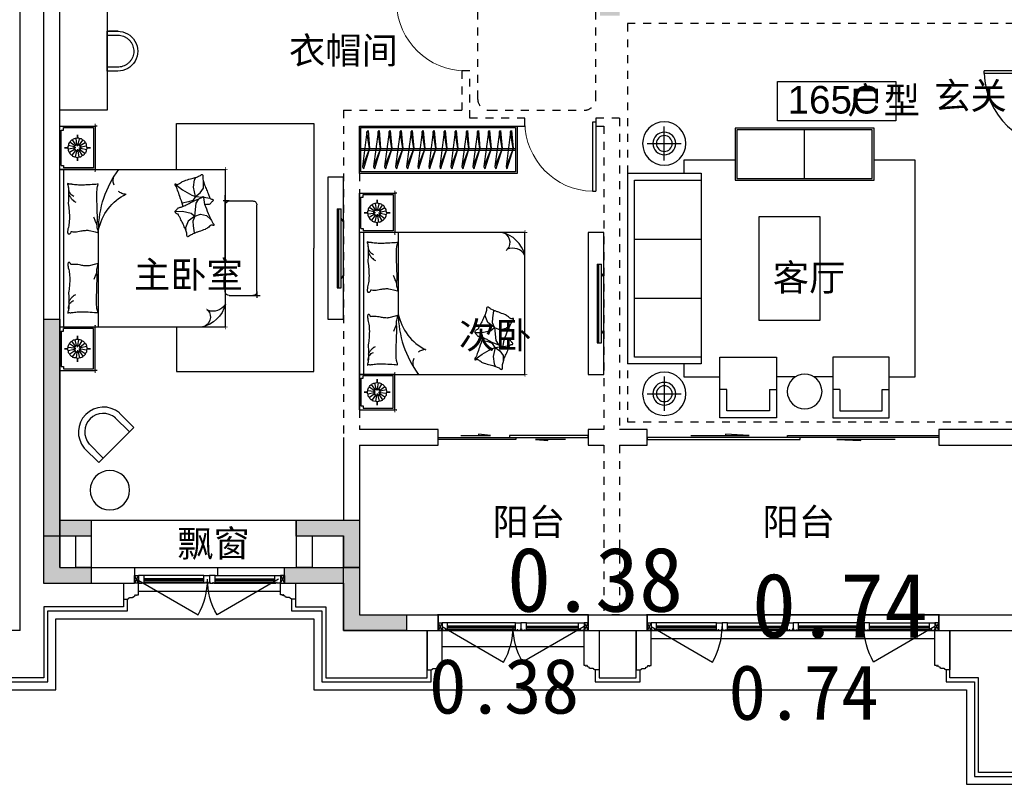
# Model space of a CAD drawing. Header units: millimetres. Extents: x 296296 to 297283, y 219875 to 220035.
# Tile 182 of 256: x 297060 to 297073, y 220003 to 220012. Entities that reach past the tile are written whole.
import ezdxf

# ---------------------------------------------------------------- set-up
doc = ezdxf.new("R2010")
doc.units = ezdxf.units.MM
for name, pattern in [('185洋房-西边套-1F南入（报建版）-旧规$0$DASH', [0.35, 0.25, -0.1]), ('185洋房-西边套-1F南入（报建版）-旧规$0$洋房户型$0$_DASH', [0.6, 0.4, -0.2]), ('185洋房-西边套-1F南入（报建版）-旧规$0$洋房户型$0$CONTINOUS', [0]), ('185洋房-西边套-1F南入（报建版）-旧规$0$洋房户型$0$XU-140-SF-N1$0$DASH', [0.35, 0.25, -0.1]), ('CONTINOUS', [0])]:
    doc.linetypes.add(name, pattern=pattern)
doc.layers.add('$面积结果', color=7, linetype='Continuous')
doc.layers.add('面积线', color=6, linetype='Continuous')
doc.layers.add('面校面积', color=1, linetype='CONTINOUS', lineweight=0)
doc.styles.add('dw', font='simhei.ttf')
doc.styles.get("Standard").update_dxf_attribs({"font": 'arial.ttf'})

# ---------------------------------------------------------------- blocks, each defined once
blk = doc.blocks.new('qAEWTW4ygrewyhreyteutu')
for points in [[(950075, 180858), (950475, 180858), (950475, 180658), (949875, 180658), (949875, 183408), (950075, 183408)], [(953075, 180858), (953075, 180658), (953675, 180658), (953675, 179458), (954475, 179458), (954475, 179658), (953875, 179658), (953875, 180858)]]:
    blk.add_hatch(color=253).paths.add_polyline_path(points)
at = {"color": 253}
for points in [[(950075, 180858), (950475, 180858), (950475, 180658), (949875, 180658), (949875, 183408), (950075, 183408)], [(954475, 179658), (954475, 179458), (953675, 179458), (953675, 180658), (953075, 180658), (953075, 180858), (953875, 180858), (953875, 179658), (954475, 179658)]]:
    blk.add_lwpolyline(points, close=True, dxfattribs=at)
blk = doc.blocks.new('dzuerujfysiktuykluyikyuj')
h = blk.add_hatch()
h.set_pattern_fill('钢筋混凝土', color=253, scale=100)
h.set_pattern_definition([(45, (0, 0), (-176.776695, 176.776695), []), (50, (0, 0), (717.26018, -62.75213), [75, -825]), (355, (0, 0), (-138.75133, 752.19213), [60, -660]), (100.4514, (59.8, -5.2), (578.5094, 689.43954), [63.7402, -701.1421]), (46.1842, (0, 200), (1067.24105, -165.519), [112.5, -1237.5]), (96.6356, (88.9, 186.2), (934.6627, 974.1179), [95.6103, -1051.713]), (351.1842, (0, 200), (934.6619, 974.1186), [90, -990]), (21, (100, 150), (596.90705, -402.6189), [75, -825]), (326, (100, 150), (243.31533, 725.15005), [60, -660]), (71.4514, (149.74, 116.45), (840.22263, 322.5305), [63.7402, -701.1421]), (37.5, (0, 0), (12.159855, 332.893854), [0, -652, 0, -670, 0, -662.5]), (7.5, (0, 0), (263.06954, 394.41171), [0, -382, 0, -637, 0, -252.5]), (327.5, (-223, 0), (533.822436, -22.55487), [0, -250, 0, -780, 0, -1035]), (317.5, (-323, 0), (583.18617, 100.10498), [0, -325, 0, -518, 0, -735])])
h.paths.add_polyline_path([(1106525, 389058), (1106525, 387258), (1106275, 387258), (1106275, 389058)])
h.paths.add_polyline_path([(1120675, 389058), (1120675, 387258), (1120425, 387258), (1120425, 389058)])
h.paths.add_polyline_path([(1088475, 389058), (1088475, 387258), (1088225, 387258), (1088225, 389058)])
h.paths.add_polyline_path([(1138725, 389058), (1138725, 387258), (1138475, 387258), (1138475, 389058)])
h.paths.add_polyline_path([(1113575, 387858), (1113575, 384858), (1113375, 384858), (1113375, 387858)])
h.paths.add_polyline_path([(1143675, 392958), (1143675, 391158), (1143475, 391158), (1143475, 392758), (1143175, 392758), (1143175, 392958)])
h.paths.add_polyline_path([(1083475, 392758), (1083475, 391158), (1083275, 391158), (1083275, 392958), (1083775, 392958), (1083775, 392758)])
h.paths.add_polyline_path([(1127075, 392758), (1127075, 391258), (1126875, 391258), (1126875, 392958), (1127425, 392958), (1127425, 392758)])
h.paths.add_polyline_path([(1100075, 392958), (1100075, 391258), (1099875, 391258), (1099875, 392758), (1099525, 392758), (1099525, 392958)])
h.paths.add_polyline_path([(1132275, 392958), (1132275, 391258), (1132075, 391258), (1132075, 392758), (1131725, 392758), (1131725, 392958)])
h.paths.add_polyline_path([(1094875, 392758), (1094875, 391258), (1094675, 391258), (1094675, 392958), (1095225, 392958), (1095225, 392758)])
h.paths.add_polyline_path([(1113975, 380258), (1113975, 380058), (1113375, 380058), (1113375, 381858), (1113575, 381858), (1113575, 380258)])
h.paths.add_polyline_path([(1145775, 392358), (1145775, 390658), (1145575, 390658), (1145575, 392158), (1145125, 392158), (1145125, 392358)])
h.paths.add_polyline_path([(1081375, 392158), (1081375, 390658), (1081175, 390658), (1081175, 392358), (1081825, 392358), (1081825, 392158)])
h.paths.add_polyline_path([(1141975, 380058), (1141975, 379458), (1141175, 379458), (1141175, 379658), (1141775, 379658), (1141775, 380258), (1142725, 380258), (1142725, 380058)])
h.paths.add_polyline_path([(1109775, 380058), (1109775, 379458), (1108975, 379458), (1108975, 379658), (1109575, 379658), (1109575, 380258), (1110525, 380258), (1110525, 380058)])
h.paths.add_polyline_path([(1117975, 379658), (1117975, 379458), (1117175, 379458), (1117175, 380058), (1116425, 380058), (1116425, 380258), (1117375, 380258), (1117375, 379658)])
h.paths.add_polyline_path([(1085775, 379658), (1085775, 379458), (1084975, 379458), (1084975, 380058), (1084225, 380058), (1084225, 380258), (1085175, 380258), (1085175, 379658)])
h.paths.add_polyline_path([(1115675, 392758), (1115675, 391158), (1115475, 391158), (1115475, 392158), (1115175, 392158), (1115175, 392358), (1115475, 392358), (1115475, 392958), (1115975, 392958), (1115975, 392758)])
h.paths.add_polyline_path([(1111475, 392158), (1111475, 391158), (1111275, 391158), (1111275, 392758), (1110975, 392758), (1110975, 392958), (1111475, 392958), (1111475, 392358), (1111775, 392358), (1111775, 392158)])
h.paths.add_polyline_path([(1130800, 387258), (1130800, 386658), (1128350, 386658), (1128350, 387258), (1128550, 387258), (1128550, 386858), (1130600, 386858), (1130600, 387258)])
h.paths.add_polyline_path([(1098600, 387258), (1098600, 386658), (1096150, 386658), (1096150, 387258), (1096350, 387258), (1096350, 386858), (1098400, 386858), (1098400, 387258)])
h.paths.add_polyline_path([(1128550, 389158), (1128550, 388743), (1128350, 388743), (1128350, 389358), (1130800, 389358), (1130800, 388743), (1130600, 388743), (1130600, 389158)])
h.paths.add_polyline_path([(1098600, 389358), (1098600, 388743), (1098400, 388743), (1098400, 389158), (1096350, 389158), (1096350, 388743), (1096150, 388743), (1096150, 389358)])
h.paths.add_polyline_path([(1125275, 392958), (1125275, 390058), (1125075, 390058), (1125075, 392758), (1124675, 392758), (1124675, 392958)])
h.paths.add_polyline_path([(1101875, 392758), (1101875, 390058), (1101675, 390058), (1101675, 392958), (1102275, 392958), (1102275, 392758)])
h.paths.add_polyline_path([(1093075, 392958), (1093075, 390058), (1092875, 390058), (1092875, 392758), (1092475, 392758), (1092475, 392958)])
h.paths.add_polyline_path([(1134075, 392758), (1134075, 390058), (1133875, 390058), (1133875, 392958), (1134475, 392958), (1134475, 392758)])
h.paths.add_polyline_path([(1145775, 383408), (1145775, 380058), (1145175, 380058), (1145175, 380258), (1145575, 380258), (1145575, 383408)])
h.paths.add_polyline_path([(1081775, 380258), (1081775, 380058), (1081175, 380058), (1081175, 383408), (1081375, 383408), (1081375, 380258)])
h.paths.add_polyline_path([(1100775, 386658), (1100775, 388108), (1100575, 388108), (1100575, 386658)])
h.paths.add_polyline_path([(1100775, 388708), (1100775, 389358), (1099875, 389358), (1099875, 389158), (1100575, 389158), (1100575, 388708)])
h.paths.add_polyline_path([(1126375, 386658), (1126375, 388108), (1126175, 388108), (1126175, 386658)])
h.paths.add_polyline_path([(1126375, 388708), (1126375, 389158), (1127075, 389158), (1127075, 389358), (1126175, 389358), (1126175, 388708)])
h.paths.add_polyline_path([(1094175, 389158), (1094175, 386658), (1093975, 386658), (1093975, 389358), (1094875, 389358), (1094875, 389158)])
h.paths.add_polyline_path([(1132975, 389358), (1132975, 386658), (1132775, 386658), (1132775, 389158), (1132075, 389158), (1132075, 389358)])
h.paths.add_polyline_path([(1088475, 392958), (1088475, 392158), (1088075, 392158), (1088075, 392958)])
h.paths.add_polyline_path([(1106675, 392958), (1106675, 392158), (1106275, 392158), (1106275, 392958)])
h.paths.add_polyline_path([(1094175, 379658), (1094175, 379258), (1093475, 379258), (1093475, 379658)])
h.paths.add_polyline_path([(1101275, 379658), (1101275, 379258), (1100575, 379258), (1100575, 379658)])
h.paths.add_polyline_path([(1126375, 379658), (1126375, 379258), (1125675, 379258), (1125675, 379658)])
h.paths.add_polyline_path([(1133475, 379658), (1133475, 379258), (1132775, 379258), (1132775, 379658)])
h.paths.add_polyline_path([(1138875, 392958), (1138875, 392158), (1138475, 392158), (1138475, 392958)])
h.paths.add_polyline_path([(1120675, 392958), (1120675, 392158), (1120275, 392158), (1120275, 392958)])
at = {"color": 253}
for points in [[(1081775, 380258), (1081775, 380058), (1081175, 380058), (1081175, 383408), (1081375, 383408), (1081375, 380258), (1081775, 380258)], [(1085775, 379658), (1085775, 379458), (1084975, 379458), (1084975, 380058), (1084225, 380058), (1084225, 380258), (1085175, 380258), (1085175, 379658), (1085775, 379658)]]:
    blk.add_lwpolyline(points, close=True, dxfattribs=at)
blk = doc.blocks.new('eqrujhe5tjyrk6ryakyrkjyrautu')
at = {"color": 253}
blk.add_lwpolyline([(816378, 428424), (817878, 428424), (817878, 427924), (816378, 427924)], close=True, dxfattribs=at)
for s, height, p in [('衣帽间', 337.6, (810183, 428650)), ('玄关', 337.6, (818364, 428074)), ('165C', 350, (816506, 428018)), ('户型', 337.6, (817264, 428018)), ('主卧室', 337.6, (808217, 425806)), ('客厅', 337.6, (816318, 425769)), ('次卧', 337.6, (812338, 425037)), ('阳台', 337.6, (812764, 422670)), ('阳台', 337.6, (816187, 422670)), ('飘窗', 337.6, (808766, 422396))]:
    blk.add_text(s, height=height, dxfattribs=at).set_placement(p)
blk = doc.blocks.new('*U971')
at = {"color": 253}
for points in [[(7870, 815), (7870, 900), (7800, 900), (7800, 820), (7805, 820), (7805, 800), (7840, 800), (7840, 810), (7850, 810), (7850, 800), (7860, 800)], [(8730, 815), (8730, 900), (8800, 900), (8800, 820), (8795, 820), (8795, 800), (8760, 800), (8760, 810), (8750, 810), (8750, 800), (8740, 800)]]:
    blk.add_lwpolyline(points, close=True, dxfattribs=at)
for points in [[(7870, 900), (8730, 900)], [(7860, 800), (8740, 800)], [(7870, 855), (8730, 855)], [(7870, 845), (8730, 845)], [(7870, 835), (8730, 835)], [(7870, 815), (8730, 815)]]:
    blk.add_lwpolyline(points, dxfattribs=at)
blk = doc.blocks.new('*U973')
at = {"color": 253}
for points in [[(8070, 815), (8070, 900), (8000, 900), (8000, 820), (8005, 820), (8005, 800), (8040, 800), (8040, 810), (8050, 810), (8050, 800), (8060, 800)], [(8730, 815), (8730, 900), (8800, 900), (8800, 820), (8795, 820), (8795, 800), (8760, 800), (8760, 810), (8750, 810), (8750, 800), (8740, 800)]]:
    blk.add_lwpolyline(points, close=True, dxfattribs=at)
for points in [[(8070, 900), (8730, 900)], [(8060, 800), (8740, 800)], [(8070, 855), (8730, 855)], [(8070, 845), (8730, 845)], [(8070, 835), (8730, 835)], [(8070, 815), (8730, 815)]]:
    blk.add_lwpolyline(points, dxfattribs=at)
blk = doc.blocks.new('*U977')
at = {"color": 253}
blk.add_lwpolyline([(0, 460), (0, -40), (50, -40), (50, -37), (57, -37), (57, -34), (60, -34, 0.414214), (67, -27), (67, -24), (74, -24), (74, -21), (115, -21), (115, -16), (125, -16), (125, -6), (130, -6, 0.403991), (150, 15), (160, 15), (160, 12, 1), (170, 12), (170, 15), (190, 15), (190, 460)], format="xyb", dxfattribs=at)
blk = doc.blocks.new('*U978')
at = {"color": 253}
blk.add_lwpolyline([(0, 160), (0, -40), (50, -40), (50, -37), (57, -37), (57, -34), (60, -34, 0.414214), (67, -27), (67, -24), (74, -24), (74, -21), (115, -21), (115, -16), (125, -16), (125, -6), (130, -6, 0.403991), (150, 15), (160, 15), (160, 12, 1), (170, 12), (170, 15), (190, 15), (190, 160)], format="xyb", dxfattribs=at)
blk = doc.blocks.new('*U980')
at = {"color": 253}
for points in [[(7970, 815), (7970, 900), (7900, 900), (7900, 820), (7905, 820), (7905, 800), (7940, 800), (7940, 810), (7950, 810), (7950, 800), (7960, 800)], [(8730, 815), (8730, 900), (8800, 900), (8800, 820), (8795, 820), (8795, 800), (8760, 800), (8760, 810), (8750, 810), (8750, 800), (8740, 800)]]:
    blk.add_lwpolyline(points, close=True, dxfattribs=at)
for points in [[(7970, 900), (8730, 900)], [(7960, 800), (8740, 800)], [(7970, 855), (8730, 855)], [(7970, 845), (8730, 845)], [(7970, 835), (8730, 835)], [(7970, 815), (8730, 815)]]:
    blk.add_lwpolyline(points, dxfattribs=at)
blk = doc.blocks.new('185洋房外包（1F南入）-西(报建版）$0$seyesryhertyheryetrye')
at = {"color": 253}
blk.add_lwpolyline([(22073, 23950), (22023, 23950), (22023, 23850), (22073, 23850)], close=True, dxfattribs=at)
for points in [[(22023, 23850), (22073, 23950)], [(22023, 23950), (22073, 23850)]]:
    blk.add_lwpolyline(points, dxfattribs=at)
blk = doc.blocks.new('185洋房外包（1F南入）-西(报建版）')
at = {"color": 253}
for q in [(-400, 12800), (-6300, -100)]:
    blk.add_line((-400, -100), q, dxfattribs=at)
at = {"color": 253, "linetype": 'Continuous'}
for p, q in [((-100, 500), (-100, 12800)), ((100, 700), (100, 12600)), ((100, 700), (1050, 700)), ((1050, 700), (1050, 500)), ((2100, 700), (2950, 700)), ((2100, 700), (2100, 600)), ((2950, 700), (3900, 700)), ((3900, 700), (3900, 100)), ((-100, 500), (1050, 500)), ((2100, 600), (2950, 600)), ((2950, 600), (2950, 500)), ((2950, 500), (3700, 500)), ((3700, 500), (3700, -100)), ((3900, 100), (4900, 100)), ((4900, 100), (4900, -100)), ((6800, 100), (7550, 100)), ((6800, 100), (6800, -100)), ((7550, 100), (7550, -100)), ((11250, 100), (12700, 100)), ((11250, 100), (11250, -100)), ((3700, -100), (4900, -100)), ((6800, -100), (7550, -100)), ((11250, -100), (12900, -100))]:
    blk.add_line(p, q, dxfattribs=at)
at = {"color": 253}
for points in [[(16100, 13850), (1625, 13850), (1625, 13250), (-6950, 13250), (-6950, -850), (50, -850), (50, 50), (3325, 50), (3325, -850), (11600, -850), (11600, -2050), (13650, -2050)], [(-5840, 13000), (-5840, 13150), (-6850, 13150), (-6850, 12150), (-6650, 12150), (-6650, 250), (-6850, 250), (-6850, -750), (-5850, -750), (-5850, -450), (-1050, -450), (-1050, -750), (-50, -750), (-50, 150), (960, 150), (960, 300)], [(910, 500), (910, 200), (-100, 200), (-100, -700), (-1000, -700), (-1000, -400), (-5900, -400), (-5900, -700), (-6800, -700), (-6800, 200), (-6600, 200), (-6600, 12200), (-6800, 12200), (-6800, 13100), (-5890, 13100), (-5890, 13000)], [(1050, 700), (2950, 700)], [(3090, 500), (3090, 200), (3475, 200), (3475, -700), (4760, -700), (4760, -100)], [(1100, 400), (2900, 400)], [(3040, 300), (3040, 150), (3425, 150), (3425, -750), (4810, -750), (4810, -600)], [(13000, 250), (13000, -1900), (11750, -1900), (11750, -700), (11390, -700), (11390, -100)], [(11340, -600), (11340, -750), (11700, -750), (11700, -1950), (13050, -1950), (13050, 175)], [(4900, 100), (6800, 100)], [(7550, 100), (11250, 100)], [(6940, -100), (6940, -700), (7410, -700), (7410, -100)], [(7600, -200), (11200, -200)], [(4950, -300), (6750, -300)], [(6890, -600), (6890, -750), (7460, -750), (7460, -600)]]:
    blk.add_lwpolyline(points, dxfattribs=at)
for points in [[(1075, 550), (1854, 100, 0.131652), (1975, 550)], [(2875, 550), (2096, 100, -0.131652), (1975, 550)], [(4950, -50), (5729, -500, 0.131652), (5850, -50)], [(6750, -50), (5971, -500, -0.131652), (5850, -50)], [(7600, -50), (8379, -500, 0.131652), (8500, -50)], [(11200, -50), (10421, -500, -0.131652), (10300, -50)]]:
    blk.add_lwpolyline(points, format="xyb", dxfattribs=at)
at = {"color": 253, "extrusion": (0, 0, -1), "xscale": -1, "zscale": -1}
blk.add_blockref('*U978', (-910, 340), dxfattribs=at)
at = {"color": 253, "xscale": -1}
for name, p in [('185洋房外包（1F南入）-西(报建版）$0$seyesryhertyheryetrye', (23123, -23350)), ('*U980', (9900, -300)), ('185洋房外包（1F南入）-西(报建版）$0$seyesryhertyheryetrye', (26973, -23950)), ('*U971', (13750, -900)), ('185洋房外包（1F南入）-西(报建版）$0$seyesryhertyheryetrye', (29623, -23950)), ('*U980', (16400, -900)), ('*U980', (18200, -900))]:
    blk.add_blockref(name, p, dxfattribs=at)
at = {"color": 253}
for name, p in [('*U980', (-5900, -300)), ('185洋房外包（1F南入）-西(报建版）$0$seyesryhertyheryetrye', (-19123, -23350)), ('*U973', (-2050, -900)), ('185洋房外包（1F南入）-西(报建版）$0$seyesryhertyheryetrye', (-15273, -23950)), ('*U980', (600, -900)), ('*U980', (2400, -900)), ('185洋房外包（1F南入）-西(报建版）$0$seyesryhertyheryetrye', (-10823, -23950)), ('*U977', (4760, -560)), ('*U977', (7410, -560))]:
    blk.add_blockref(name, p, dxfattribs=at)
at = {"color": 253, "extrusion": (0, 0, -1), "zscale": -1}
for name, p in [('*U978', (-3090, 340)), ('*U977', (-6940, -560)), ('*U977', (-11390, -560))]:
    blk.add_blockref(name, p, dxfattribs=at)
blk = doc.blocks.new('185洋房-西边套-1F南入（报建版）-旧规$0$洋房户型$0$11A$C643C1FD2')
at = {"color": 253}
for points in [[(28, 343, -0.263368), (0, 361, -0.494818), (9, 380, -0.049225), (27, 382, -0.036831), (51, 380, -0.031893), (89, 372, 0.035782), (122, 365, 0.032941), (212, 359, 0.026564), (323, 365, 0.017905), (361, 370, -0.033397), (381, 373, -0.03204), (418, 372, 0.018442), (482, 369, 0.010837), (547, 370, 0.014624), (595, 373, 0.111249), (618, 380, -0.153708), (635, 384, -0.076444), (642, 382, -0.215512), (644, 380, -0.585858), (641, 377, 0.363489), (636, 375, 0.191716), (636, 363, -0.129675), (638, 346, -0.01735), (635, 330, 0.019326), (633, 315, 0.018818), (626, 246, 0.021828), (625, 187, 0.006204), (627, 153, 0.001963), (633, 46, 0.028341), (637, 10, -0.117014), (636, 1, -0.36606), (635, 0, -0.03973), (621, 3, -0.048309), (608, 8, 0.062981), (597, 12, 0.04058), (574, 16, 0.014345), (507, 18, 0.005484), (381, 17, 0.007153), (285, 14, 0.008762), (243, 12, -0.008153), (197, 9, -0.06251), (140, 13, 0.078669), (94, 15, 0.047825), (72, 10, -0.034494), (41, 3, -0.023571), (16, 0, -0.510228), (15, 1), (22, 31), (43, 114, 0.073041), (45, 133, 0.023305), (39, 194, 0.018299), (35, 217, -0.01097), (28, 255, -0.042281), (25, 290, -0.027201), (28, 343)], [(584, 375, 0.088153), (549, 371, 0.088153), (518, 356, 0.077547), (496, 334, 0.077547), (482, 307)], [(502, 369, 0.027842), (478, 358, 0.048685), (466, 350, 0.023666), (438, 326, 0.031223), (419, 305, 0.046801), (413, 297, 0.023191), (405, 281)], [(118, 16, 0.009729), (146, 25, 0.009729), (173, 35, 0.007971), (194, 44, 0.007971), (216, 54)]]:
    blk.add_lwpolyline(points, format="xyb", dxfattribs=at)
blk = doc.blocks.new('185洋房-西边套-1F南入（报建版）-旧规$0$洋房户型$0$11A$C5A527934')
at = {"color": 253}
for p, q in [((123, 492), (194, 399)), ((194, 399), (262, 281)), ((347, 321), (365, 401)), ((469, 493), (467, 400)), ((467, 400), (491, 290)), ((162, 260), (70, 248)), ((278, 232), (162, 260)), ((262, 281), (278, 232)), ((278, 232), (329, 269)), ((329, 269), (347, 321)), ((491, 290), (531, 243)), ((531, 243), (593, 327)), ((531, 243), (591, 268)), ((591, 268), (653, 265)), ((593, 327), (678, 361)), ((653, 265), (741, 250)), ((678, 361), (700, 358)), ((70, 248), (37, 230)), ((174, 132), (91, 132)), ((233, 175), (174, 132)), ((278, 232), (233, 175)), ((278, 232), (288, 147)), ((290, 134), (301, 49)), ((319, 194), (308, 186)), ((364, 226), (319, 194)), ((531, 243), (364, 226)), ((531, 243), (503, 169)), ((503, 169), (521, 95)), ((741, 250), (744, 244)), ((521, 95), (570, 39))]:
    blk.add_line(p, q, dxfattribs=at)
blk.add_lwpolyline([(405, 392, -0.025626), (395, 394, -0.0108), (278, 432, -0.00456), (199, 460, -0.01125), (168, 472, -0.069394), (151, 482, 0.079756), (136, 490, 0.106399), (123, 492, 0.328642), (119, 489, 0.299547), (121, 483, -0.189917), (126, 475, -0.033518), (127, 466, -0.075627), (127, 462, -0.053489), (124, 455, -0.017838), (113, 435, -0.038394), (98, 413, 0.059529), (88, 399, 0.035943), (79, 375, 0.011245), (56, 298, 0.006203), (47, 262, -0.010783), (41, 242, -0.019485), (37, 230, -0.005062), (19, 184, -0.101392), (4, 162, 0.223768), (0, 150, 0.25558), (3, 145, 0.081563), (17, 141, 0.071805), (32, 141, -0.069985), (48, 141, -0.03546), (102, 129, -0.029432), (164, 107, -0.001554), (194, 94, 0.00152), (224, 81, 0.004735), (256, 67, -0.00382), (296, 51, -0.296001), (315, 22, 0.649774), (335, 14, 0.02319), (339, 18, -0.0288), (342, 21, -0.005727), (348, 27, 0.004358), (356, 33, 0.027528), (371, 49, 0.046214), (379, 59, 0.194121), (381, 74, -0.133719), (382, 96, -0.005779), (389, 115, -0.008882)], format="xyb", dxfattribs=at)
blk.add_lwpolyline([(770, 299, 0.101392), (787, 321, -0.223768), (792, 332, -0.25558), (790, 337, -0.081563), (776, 342, -0.071805), (761, 344, 0.069985), (745, 345, 0.03546), (693, 361, 0.029432), (632, 388, 0.001554), (603, 403, -0.00152), (574, 418, -0.004735), (543, 434, 0.00382), (505, 453, 0.296001), (488, 484, 0.265444), (469, 493, -0.02319), (465, 489, 0.0288), (461, 486, 0.005727), (455, 482, -0.004358), (447, 475, -0.027528), (430, 461, -0.046214), (422, 452, -0.194121), (418, 437, 0.133719), (415, 415, 0.011505), (399, 377, 0.008882), (375, 329, 0.012426), (341, 267, -0.033612), (330, 244), (309, 193), (293, 154, 0.224341), (280, 142, -0.722772), (280, 134, -0.103513), (283, 134, 0.053465), (290, 134, 0.030109), (311, 130, -0.031436), (331, 126, -0.05324), (344, 125, 0.05518), (357, 125, 0.056271), (380, 119, 0.0108), (493, 73, 0.00456), (570, 39, 0.01125), (600, 24, 0.069394), (616, 12, -0.079756), (631, 3, -0.106399), (644, 0, -0.328642), (647, 3, -0.299547), (646, 9, 0.189917), (641, 17, 0.033518), (641, 26, 0.075627), (642, 30, 0.053489), (645, 37, 0.017838), (657, 56, 0.038394), (675, 77, -0.059529), (685, 91, -0.035943), (696, 113, -0.011245), (725, 189, -0.006203), (737, 224, 0.010783), (744, 244, 0.019485), (749, 255, 0.005062)], format="xyb", close=True, dxfattribs=at)
blk = doc.blocks.new('185洋房-西边套-1F南入（报建版）-旧规$0$洋房户型$0$11cdx床头灯2.0')
at = {"color": 253}
for p, q in [((0, 122), (0, 165)), ((-122, 0), (-165, 0)), ((-42, 10), (-114, 27)), ((-35, 25), (-95, 69)), ((-22, 37), (-61, 100)), ((-19, 0), (-38, 0)), ((-7, 42), (-18, 116)), ((0, 19), (0, 38)), ((10, 42), (27, 114)), ((19, 0), (38, 0)), ((25, 35), (69, 95)), ((37, 22), (100, 61)), ((42, 7), (116, 18)), ((122, 0), (165, 0)), ((-42, -7), (-116, -18)), ((-37, -22), (-100, -61)), ((-25, -35), (-69, -95)), ((-27, -114), (-10, -42)), ((0, -19), (0, -38)), ((0, -122), (0, -165)), ((19, -114), (7, -42)), ((63, -99), (23, -36)), ((35, -25), (96, -67)), ((42, -10), (114, -26))]:
    blk.add_line(p, q, dxfattribs=at)
for points in [[(0, 165), (0, 122)], [(-165, 0), (-122, 0)], [(165, 0), (122, -2)], [(0, -165), (0, -122)]]:
    blk.add_lwpolyline(points, dxfattribs=at)
for radius in [42.9, 38.2]:
    blk.add_circle((0, 0), radius, dxfattribs=at)
for centre, start, end in [((-82, 3), 142.9809, 212.5445), ((-75, 34), 120.4809, 190.0445), ((-56, 60), 97.9809, 167.5445), ((-28, 77), 75.4809, 145.0445), ((3, 82), 52.9809, 122.5445), ((34, 75), 30.4809, 100.0445), ((60, 56), 7.9809, 77.5445), ((77, 28), 345.4809, 55.0445), ((82, -3), 322.9809, 32.5445), ((-77, -28), 165.4809, 235.0445), ((-60, -56), 187.9809, 257.5445), ((-34, -75), 210.4809, 280.0445), ((-3, -82), 232.9809, 302.5445), ((28, -77), 255.4809, 325.0445), ((56, -60), 277.9809, 347.5445), ((75, -34), 300.4809, 10.0445)]:
    blk.add_arc(centre, 40.1, start, end, dxfattribs=at)
blk = doc.blocks.new('185洋房-西边套-1F南入（报建版）-旧规$0$洋房户型$0$11cdx床尾凳')
at = {"color": 253}
for p, q in [((-550, 0), (-673, 0)), ((-600, -50), (-600, 28)), ((550, 0), (-550, 0)), ((-600, -50), (-600, -350)), ((600, -50), (600, -350)), ((600, -350), (600, -443)), ((550, -400), (-550, -400)), ((550, -400), (628, -400))]:
    blk.add_line(p, q, dxfattribs=at)
for centre, start, end in [((-550, -50), 90, 180), ((550, -50), 0, 90), ((-550, -350), 180, 270), ((550, -350), 270, 0)]:
    blk.add_arc(centre, 50, start, end, dxfattribs=at)
blk = doc.blocks.new('*U1216')
at = {"color": 253}
for p, q in [((-2058, 0), (-2608, 0)), ((-2608, 0), (-2608, -450)), ((-58, 0), (-2058, 0)), ((-2058, 0), (-2058, -2100)), ((-2058, -450), (-2058, 0)), ((-58, -2100), (-58, 0)), ((-58, -450), (-58, 0)), ((-58, 0), (492, 0)), ((492, 0), (492, -450)), ((-2588, -50), (-2588, -430)), ((-2078, -430), (-2078, -50)), ((-58, -52), (-2058, -52)), ((-38, -430), (-38, -50)), ((472, -50), (472, -430)), ((-2608, -450), (-2058, -450)), ((-2588, -430), (-2078, -430)), ((492, -450), (-58, -450)), ((472, -430), (-38, -430)), ((-2058, -2100), (-58, -2100))]:
    blk.add_line(p, q, dxfattribs=at)
at = {"color": 253, "linetype": '185洋房-西边套-1F南入（报建版）-旧规$0$洋房户型$0$CONTINOUS', "ltscale": 2.5}
blk.add_line((-58, -494), (-1288, -494), dxfattribs=at)
at = {"color": 253}
for points in [[(-2558, -20), (-2558, -50), (-2588, -50)], [(-2108, -20), (-2558, -20)], [(-2108, -20), (-2108, -50), (-2078, -50)], [(-8, -20), (-8, -50), (-38, -50)], [(-8, -20), (442, -20)], [(442, -20), (442, -50), (472, -50)], [(-2058, -1480), (-2641, -1480), (-2641, -3221), (-2641, -3221), (-1058, -3221)], [(-58, -1480), (505, -1480), (505, -3221), (505, -3221), (-1058, -3221)]]:
    blk.add_lwpolyline(points, dxfattribs=at)
for points in [[(-2608, -333, 0, 18, 0), (-2608, -479, 10, 10, 0)], [(-2058, -350, 0, 10, 0), (-2058, -478, 10, 10, 0)], [(-58, -350, 0, 10, 0), (-58, -478, 10, 10, 0)], [(492, -333, 0, 18, 0), (492, -479, 10, 10, 0)], [(-2639, -450, 10, 0, 0), (-2461, -450, 10, 10, 0)], [(-2031, -450, 18, 0, 0), (-2191, -450, 10, 10, 0)], [(-85, -450, 18, 0, 0), (74, -450, 10, 10, 0)], [(523, -450, 10, 0, 0), (345, -450, 10, 10, 0)], [(-290, -1859, 10, 0, 0.374242), (-124, -1895, 10, 10, -2.21586)], [(-272, -1864, 10, 0, -0.177019), (-265, -1996, 10, 10, 2.21586)], [(-58, -1959, 0, 10, 0), (-58, -2130, 10, 10, 0)], [(-1816, -2100, 0, 10, 0), (-2088, -2100, 10, 10, 0)], [(-2058, -2005, 0, 10, 0), (-2058, -2130, 10, 10, 0)], [(-183, -2100, 0, 10, 0), (-28, -2100, 10, 10, 0)]]:
    blk.add_lwpolyline(points, format="xyseb", dxfattribs=at)
at = {"color": 253, "linetype": '185洋房-西边套-1F南入（报建版）-旧规$0$洋房户型$0$CONTINOUS', "ltscale": 2.5}
for centre, radius, start, end in [((-1287, -1776), 1282, 90.0349, 126.977), ((-1169, -1125), 642, 100.6846, 154.0789), ((-442, -1721), 392, 284.3566, 348.6983), ((-184, -1782), 130, 228.545, 346.4387), ((-439, -1945), 181, 301.1833, 22.2062)]:
    blk.add_arc(centre, radius, start, end, dxfattribs=at)
at = {"color": 253, "linetype": '185洋房-西边套-1F南入（报建版）-旧规$0$洋房户型$0$XU-140-SF-N1$0$DASH', "ltscale": 2.5}
blk.add_arc((-1916, -855), 176, 5.1884, 143.8787, dxfattribs=at)
at = {"color": 253, "xscale": -1}
for name, p in [('185洋房-西边套-1F南入（报建版）-旧规$0$洋房户型$0$11cdx床头灯2.0', (-2333, -225)), ('185洋房-西边套-1F南入（报建版）-旧规$0$洋房户型$0$11A$C643C1FD2', (-1238, -486))]:
    blk.add_blockref(name, p, dxfattribs=at)
at = {"color": 253}
for name, p in [('185洋房-西边套-1F南入（报建版）-旧规$0$洋房户型$0$11A$C643C1FD2', (-878, -486)), ('185洋房-西边套-1F南入（报建版）-旧规$0$洋房户型$0$11cdx床头灯2.0', (217, -225)), ('185洋房-西边套-1F南入（报建版）-旧规$0$洋房户型$0$11A$C5A527934', (-1994, -1956)), ('185洋房-西边套-1F南入（报建版）-旧规$0$洋房户型$0$11cdx床尾凳', (-1058, -2100))]:
    blk.add_blockref(name, p, dxfattribs=at)
blk = doc.blocks.new('*U1222')
at = {"color": 253}
for p, q in [((-900, 0), (-1350, 0)), ((-1350, 0), (-1350, -450)), ((-1350, 0), (1400, 0)), ((900, 0), (-900, 0)), ((-900, 0), (-900, -2100)), ((-900, -450), (-900, 0)), ((900, -2100), (900, 0)), ((900, -450), (900, 0)), ((900, 0), (1400, 0)), ((1400, 0), (1400, -450)), ((-1330, -50), (-1330, -430)), ((-920, -430), (-920, -50)), ((900, -52), (-900, -52)), ((920, -430), (920, -50)), ((1380, -50), (1380, -430)), ((-1350, -450), (-900, -450)), ((-1330, -430), (-920, -430)), ((1400, -450), (900, -450)), ((1380, -430), (920, -430)), ((-900, -2100), (900, -2100))]:
    blk.add_line(p, q, dxfattribs=at)
at = {"color": 253, "linetype": '185洋房-西边套-1F南入（报建版）-旧规$0$洋房户型$0$CONTINOUS', "ltscale": 2.5}
blk.add_line((900, -494), (-130, -494), dxfattribs=at)
at = {"color": 253}
for points in [[(-1300, -20), (-1300, -50), (-1330, -50)], [(-950, -20), (-1300, -20)], [(-950, -20), (-950, -50), (-920, -50)], [(950, -20), (950, -50), (920, -50)], [(950, -20), (1350, -20)], [(1350, -20), (1350, -50), (1380, -50)]]:
    blk.add_lwpolyline(points, dxfattribs=at)
for points in [[(-1350, -333, 0, 18, 0), (-1350, -479, 10, 10, 0)], [(-900, -350, 0, 10, 0), (-900, -478, 10, 10, 0)], [(900, -350, 0, 10, 0), (900, -478, 10, 10, 0)], [(1400, -333, 0, 18, 0), (1400, -479, 10, 10, 0)], [(-1381, -450, 10, 0, 0), (-1203, -450, 10, 10, 0)], [(-873, -450, 18, 0, 0), (-1032, -450, 10, 10, 0)], [(873, -450, 18, 0, 0), (1032, -450, 10, 10, 0)], [(1431, -450, 10, 0, 0), (1253, -450, 10, 10, 0)], [(668, -1859, 10, 0, 0.374242), (834, -1895, 10, 10, -2.21586)], [(686, -1864, 10, 0, -0.177019), (693, -1996, 10, 10, 2.21586)], [(900, -1959, 0, 10, 0), (900, -2130, 10, 10, 0)], [(-658, -2100, 0, 10, 0), (-930, -2100, 10, 10, 0)], [(-900, -2005, 0, 10, 0), (-900, -2130, 10, 10, 0)], [(775, -2100, 0, 10, 0), (930, -2100, 10, 10, 0)]]:
    blk.add_lwpolyline(points, format="xyseb", dxfattribs=at)
at = {"color": 253, "linetype": '185洋房-西边套-1F南入（报建版）-旧规$0$洋房户型$0$CONTINOUS', "ltscale": 2.5}
for centre, radius, start, end in [((-129, -1776), 1282, 90.0349, 126.977), ((-11, -1125), 642, 100.6846, 154.0789), ((516, -1721), 392, 284.3566, 348.6983), ((774, -1782), 130, 228.545, 346.4387), ((519, -1945), 181, 301.1833, 22.2062)]:
    blk.add_arc(centre, radius, start, end, dxfattribs=at)
at = {"color": 253, "linetype": '185洋房-西边套-1F南入（报建版）-旧规$0$洋房户型$0$XU-140-SF-N1$0$DASH', "ltscale": 2.5}
blk.add_arc((-758, -855), 176, 5.1884, 143.8787, dxfattribs=at)
at = {"color": 253, "xscale": -1}
for name, p in [('185洋房-西边套-1F南入（报建版）-旧规$0$洋房户型$0$11cdx床头灯2.0', (-1125, -225)), ('185洋房-西边套-1F南入（报建版）-旧规$0$洋房户型$0$11A$C643C1FD2', (-140, -486))]:
    blk.add_blockref(name, p, dxfattribs=at)
at = {"color": 253}
for name, p in [('185洋房-西边套-1F南入（报建版）-旧规$0$洋房户型$0$11A$C643C1FD2', (140, -486)), ('185洋房-西边套-1F南入（报建版）-旧规$0$洋房户型$0$11cdx床头灯2.0', (1150, -225)), ('185洋房-西边套-1F南入（报建版）-旧规$0$洋房户型$0$11A$C5A527934', (-836, -1956))]:
    blk.add_blockref(name, p, dxfattribs=at)
blk = doc.blocks.new('185洋房-西边套-1F南入（报建版）-旧规$0$洋房户型$0$11A$C17570B11')
at = {"color": 253}
for p, q in [((0, 0), (-211, -33)), ((0, 0), (229, -90)), ((-211, -33), (-230, -20)), ((-211, -33), (229, -90)), ((229, -90), (259, -79))]:
    blk.add_line(p, q, dxfattribs=at)
blk.add_lwpolyline([(-230, -20), (0, 0), (259, -79)], dxfattribs=at)
blk = doc.blocks.new('*U1223')
at = {"color": 253}
for points in [[(50, 0), (2050, 0), (2050, -600), (50, -600)], [(70, -20), (2030, -20), (2030, -580), (70, -580)]]:
    blk.add_lwpolyline(points, close=True, dxfattribs=at)
for points in [[(70, -285), (2030, -285)], [(70, -305), (2030, -305)]]:
    blk.add_lwpolyline(points, dxfattribs=at)
at = {"color": 253, "rotation": 270}
for p in [(180, -285), (320, -285), (460, -285), (600, -285), (740, -285), (880, -285), (1020, -285), (1160, -285), (1300, -285), (1440, -285), (1580, -285), (1720, -285), (1860, -285), (2000, -285)]:
    blk.add_blockref('185洋房-西边套-1F南入（报建版）-旧规$0$洋房户型$0$11A$C17570B11', p, dxfattribs=at)
blk = doc.blocks.new('185洋房-西边套-1F南入（报建版）-旧规$0$洋房户型$0$0627004614060755559669DADA558Desk_7_ICDA')
at = {"color": 253, "linetype": 'ByBlock'}
for p, q in [((136, 454), (0, 454)), ((0, 50), (136, 50))]:
    blk.add_line(p, q, dxfattribs=at)
at = {"color": 253}
blk.add_lwpolyline([(136, 504), (0, 504), (0, 0), (142, 0), (18, 0)], dxfattribs=at)
blk.add_ellipse((137, 252), major_axis=(10, 252), ratio=1, start_param=3.172344, end_param=6.328135, dxfattribs=at)
at = {"color": 253, "linetype": 'ByBlock'}
blk.add_open_spline([(136, 50), (143, 50), (150, 50), (169, 52), (180, 54), (203, 61), (214, 65), (236, 75), (246, 81), (265, 95), (274, 103), (291, 120), (298, 129), (311, 149), (317, 159), (327, 181), (331, 192), (336, 215), (338, 226), (340, 250), (340, 262), (337, 286), (335, 297), (328, 320), (324, 331), (313, 352), (307, 362), (293, 381), (285, 390), (268, 407), (259, 414), (239, 427), (229, 433), (207, 442), (196, 446), (173, 452), (161, 453), (145, 454), (140, 454), (136, 454)], degree=3, knots=[3.172344, 3.172344, 3.172344, 3.172344, 3.276724, 3.276724, 3.452311, 3.452311, 3.627899, 3.627899, 3.803486, 3.803486, 3.979073, 3.979073, 4.154661, 4.154661, 4.330248, 4.330248, 4.505835, 4.505835, 4.681423, 4.681423, 4.85701, 4.85701, 5.032597, 5.032597, 5.208185, 5.208185, 5.383772, 5.383772, 5.559359, 5.559359, 5.734946, 5.734946, 5.910534, 5.910534, 6.086121, 6.086121, 6.261708, 6.261708, 6.328135, 6.328135, 6.328135, 6.328135], dxfattribs=at)
blk = doc.blocks.new('*U1231')
at = {"color": 253}
blk.add_lwpolyline([(1400, -750), (1400, 750), (800, 750), (800, -750), (1400, -750)], dxfattribs=at)
blk.add_blockref('185洋房-西边套-1F南入（报建版）-旧规$0$洋房户型$0$0627004614060755559669DADA558Desk_7_ICDA', (1400, -252), dxfattribs=at)
blk = doc.blocks.new('*U1248')
at = {"color": 253}
for p, q in [((82, 1227), (31, 1227)), ((31, 1110), (31, 1227)), ((65, 1227), (65, 227)), ((82, 1227), (82, 227)), ((0, 1063), (31, 1110)), ((0, 391), (0, 1063)), ((31, 345), (31, 1110)), ((0, 391), (31, 345)), ((31, 227), (31, 345)), ((82, 227), (31, 227))]:
    blk.add_line(p, q, dxfattribs=at)
blk.add_lwpolyline([(200, -173), (0, -173), (0, 1627), (200, 1627)], close=True, dxfattribs=at)
blk = doc.blocks.new('185洋房-西边套-1F南入（报建版）-旧规$0$洋房户型$0$11Sofa_1_ICDA')
at = {"color": 253}
for p, q in [((-850, 1100), (-850, -1100)), ((0, 1100), (-850, 1100)), ((0, 1100), (0, -1100)), ((-80, 1020), (-850, 1020)), ((-80, -1020), (-80, 1020)), ((-80, 340), (-850, 340)), ((-80, -340), (-850, -340)), ((-850, -1020), (-80, -1020)), ((-850, -1100), (0, -1100))]:
    blk.add_line(p, q, dxfattribs=at)
blk = doc.blocks.new('185洋房-西边套-1F南入（报建版）-旧规$0$洋房户型$0$11Sofa_4_ICDA')
at = {"color": 253}
for p, q in [((80, 325), (0, 325)), ((80, 325), (25, 325)), ((571, 325), (625, 325)), ((571, 325), (651, 325))]:
    blk.add_line(p, q, dxfattribs=at)
for points in [[(651, 0), (651, 700), (0, 700), (0, 0), (651, 0), (651, 325)], [(80, 325), (80, 80), (571, 80), (571, 325)], [(80, 325), (80, 80), (571, 80), (571, 325)]]:
    blk.add_lwpolyline(points, dxfattribs=at)
blk = doc.blocks.new('185洋房-西边套-1F南入（报建版）-旧规$0$洋房户型$0$11Sofa_5_ICDA')
at = {"color": 253}
for points in [[(0, 0), (1600, 0), (1600, -600), (0, -600)], [(20, -20), (1580, -20), (1580, -580), (20, -580)]]:
    blk.add_lwpolyline(points, close=True, dxfattribs=at)
blk.add_lwpolyline([(800, -580), (800, -20)], dxfattribs=at)
blk = doc.blocks.new('*U1250')
at = {"color": 253}
for p, q in [((-425, 1246), (-425, 1639)), ((-229, 1443), (-621, 1443)), ((-425, -1246), (-425, -1639)), ((-2367, -1249), (-2149, -1249)), ((-1937, -1249), (-1718, -1249)), ((-229, -1443), (-621, -1443))]:
    blk.add_line(p, q, dxfattribs=at)
for points in [[(-3018, -1249), (-3318, -1249), (-3318, 1249), (-2843, 1249)], [(-1243, 1249), (-650, 1249), (-650, 1100)], [(-650, -1100), (-650, -1249), (-1067, -1249)]]:
    blk.add_lwpolyline(points, dxfattribs=at)
blk.add_lwpolyline([(-1519, -600), (-1519, 600), (-2219, 600), (-2219, -600)], close=True, dxfattribs=at)
for centre, radius in [((-425, 1443), 250), ((-425, 1443), 131), ((-425, 1443), 91.6), ((-2043, -1418), 200), ((-425, -1443), 250), ((-425, -1443), 131), ((-425, -1443), 91.6)]:
    blk.add_circle(centre, radius, dxfattribs=at)
for name, p in [('185洋房-西边套-1F南入（报建版）-旧规$0$洋房户型$0$11Sofa_5_ICDA', (-2843, 1620)), ('185洋房-西边套-1F南入（报建版）-旧规$0$洋房户型$0$11Sofa_1_ICDA', (0, 0)), ('185洋房-西边套-1F南入（报建版）-旧规$0$洋房户型$0$11Sofa_4_ICDA', (-1718, -1720))]:
    blk.add_blockref(name, p, dxfattribs=at)
at = {"color": 253, "xscale": -1}
blk.add_blockref('185洋房-西边套-1F南入（报建版）-旧规$0$洋房户型$0$11Sofa_4_ICDA', (-2367, -1720), dxfattribs=at)
blk = doc.blocks.new('185洋房-西边套-1F南入（报建版）-旧规$0$洋房户型$0$0627004614060755559669DADA558A$C1E567C63')
at = {"color": 253}
blk.add_circle((250, 250), 250, dxfattribs=at)
blk = doc.blocks.new('185洋房-西边套-1F南入（报建版）-旧规$0$洋房户型$0$0627004614060755559669DADA558Desk_5_ICDA')
at = {"color": 253}
for p, q in [((0, 260), (0, 0)), ((80, 260), (80, 0)), ((549, 260), (549, 0)), ((629, 260), (629, 0)), ((629, 0), (0, 0))]:
    blk.add_line(p, q, dxfattribs=at)
for radius in [316, 236]:
    blk.add_arc((315, 234), radius, 4.7181, 175.279, dxfattribs=at)
blk = doc.blocks.new('*U1265')
at = {"color": 253, "rotation": 44.99999999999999}
blk.add_blockref('185洋房-西边套-1F南入（报建版）-旧规$0$洋房户型$0$0627004614060755559669DADA558Desk_5_ICDA', (1110, 500), dxfattribs=at)
at = {"color": 253, "ltscale": 500, "xscale": -1, "rotation": 90}
blk.add_blockref('185洋房-西边套-1F南入（报建版）-旧规$0$洋房户型$0$0627004614060755559669DADA558A$C1E567C63', (1500, 400), dxfattribs=at)
blk = doc.blocks.new('185洋房-西边套-1F南入（报建版）-旧规$0$洋房户型$0$$DorLib2D$00000001')
at = {"color": 253}
for p, q in [((0.45, 0.975), (0.5, 0.975)), ((0.45, 0), (0.45, 0.975)), ((0.5, 0), (0.5, 0.975)), ((0.5, 0), (0.45, 0))]:
    blk.add_line(p, q, dxfattribs=at)
at = {"color": 253, "lineweight": 13}
blk.add_arc((0.475, 0), 0.975, 91.4693, 180, dxfattribs=at)
blk = doc.blocks.new('185洋房-西边套-1F南入（报建版）-旧规$0$洋房户型$0$$DORLIB2D$00000131')
at = {"color": 253, "lineweight": -2}
for p, q in [((0.15, 0.125), (0.2319, 0.1973)), ((0.2319, 0.1973), (0.2319, 0.125)), ((-0.5, 0.125), (-0.5, 0)), ((0.0192, 0.125), (-0.5, 0.125)), ((0.0192, 0), (0.0192, 0.125)), ((0.35, 0.125), (0.15, 0.125)), ((-0.5, 0), (0.0192, 0)), ((-0.024, 0), (0.5, 0)), ((-0.024, -0.125), (-0.024, 0)), ((0.5, 0), (0.5, -0.125)), ((-0.35, -0.125), (-0.15, -0.125)), ((-0.2319, -0.1973), (-0.2319, -0.125)), ((-0.15, -0.125), (-0.2319, -0.1973)), ((0.5, -0.125), (-0.024, -0.125))]:
    blk.add_line(p, q, dxfattribs=at)
blk = doc.blocks.new('185洋房-西边套-1F南入（报建版）-旧规$0$$DorLib2D$00000225')
at = {"color": 253}
for p, q in [((0.475, -0.0014), (0.475, 0.7521)), ((0.475, 0.7521), (0.5, 0.7521)), ((0.5, -0.0014), (0.5, 0.7521)), ((-0.5, 0), (-0.5, 0.252)), ((-0.475, 0.252), (-0.5, 0.252)), ((-0.475, 0), (-0.475, 0.252)), ((-0.475, 0), (-0.5, 0)), ((0.475, -0.0014), (0.5, -0.0014))]:
    blk.add_line(p, q, dxfattribs=at)
for centre, radius, start, end in [((0.5046, -0.0019), 0.7546, 92.24927, 179.72377), ((-0.5008, 0.0026), 0.2508, 359.78987, 84.09744)]:
    blk.add_arc(centre, radius, start, end, dxfattribs=at)
blk = doc.blocks.new('185洋房-西边套-1F南入（报建版）-旧规')
at = {"color": 253, "linetype": '185洋房-西边套-1F南入（报建版）-旧规$0$DASH'}
for p, q in [((5300, 7000), (5200, 7000)), ((5200, 7000), (5200, 6500)), ((5300, 6400), (5300, 7000)), ((3700, 6500), (3700, 2350)), ((3700, 6500), (5200, 6500)), ((6000, 6400), (5300, 6400)), ((6000, 6300), (6000, 6400)), ((7200, 6400), (6900, 6400)), ((6900, 6400), (6900, 6300)), ((7200, 6400), (7200, 2450)), ((3900, 6300), (3900, 2450)), ((3900, 6300), (5300, 6300)), ((5300, 6300), (6000, 6300)), ((6900, 6300), (7000, 6300)), ((7000, 6300), (7000, 2450)), ((7000, 2250), (7000, 100)), ((7200, 2250), (7200, 100)), ((7200, 100), (7000, 100))]:
    blk.add_line(p, q, dxfattribs=at)
at = {"color": 253, "linetype": 'Continuous'}
for p, q in [((4900, 2450), (3900, 2450)), ((4900, 2250), (4900, 2450)), ((7000, 2450), (6800, 2450)), ((6800, 2450), (6800, 2250)), ((7550, 2450), (7200, 2450)), ((7550, 2250), (7550, 2450)), ((12700, 2450), (11250, 2450)), ((11250, 2450), (11250, 2250)), ((3700, 2350), (3700, 1300)), ((3900, 2250), (3900, 1200)), ((3900, 2250), (4900, 2250)), ((6800, 2250), (7000, 2250)), ((7200, 2250), (7550, 2250)), ((11250, 2250), (12700, 2250)), ((100, 1300), (500, 1300)), ((100, 1300), (100, 1100)), ((500, 1300), (500, 700)), ((3100, 1300), (3100, 700)), ((3100, 1300), (3700, 1300)), ((3900, 1200), (3900, 700)), ((100, 1100), (300, 1100)), ((300, 1100), (300, 700)), ((3300, 1100), (3300, 700)), ((3300, 1100), (3700, 1100)), ((3700, 1100), (3700, 700)), ((500, 700), (300, 700)), ((3300, 700), (3100, 700)), ((3900, 700), (3700, 700))]:
    blk.add_line(p, q, dxfattribs=at)
at = {"color": 253, "linetype": '185洋房-西边套-1F南入（报建版）-旧规$0$洋房户型$0$_DASH', "ltscale": 0.5}
blk.add_lwpolyline([(6900, 6650), (6900, 8350, 0.414214), (6750, 8500), (5550, 8500, 0.414214), (5400, 8350), (5400, 6650, 0.414214), (5550, 6500), (6750, 6500, 0.414214)], format="xyb", close=True, dxfattribs=at)
blk.add_lwpolyline([(7300, 2550), (12400, 2550), (12400, 7600), (7300, 7600)], close=True, dxfattribs=at)
at = {"color": 253}
blk.add_lwpolyline([(500, 1300), (3100, 1300)], dxfattribs=at)
at = {"color": 253, "xscale": -1, "rotation": 179.9996505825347}
blk.add_blockref('*U1231', (-700, 7250), dxfattribs=at)
at = {"color": 253}
for name, p, xscale, yscale, zscale, rotation in [('185洋房-西边套-1F南入（报建版）-旧规$0$洋房户型$0$$DorLib2D$00000001', (5250, 7450), -900, -900, 100, 270), ('185洋房-西边套-1F南入（报建版）-旧规$0$$DorLib2D$00000225', (12800, 6350), 1300, 1300, 200, 90)]:
    blk.add_blockref(name, p, dxfattribs=dict(at, xscale=xscale, yscale=yscale, zscale=zscale, rotation=rotation))
at = {"color": 253, "extrusion": (0, 0, -1), "zscale": -1, "rotation": 269.9999999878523}
blk.add_blockref('*U1216', (-100, 3692), dxfattribs=at)
at = {"color": 253}
blk.add_blockref('*U1223', (3850, 6300), dxfattribs=at)
for name, p, xscale, yscale, zscale in [('185洋房-西边套-1F南入（报建版）-旧规$0$洋房户型$0$$DorLib2D$00000001', (6450, 6350), 900, -900, 100), ('*U1250', (7300, 4492), -1.1, 1.1, 1.1), ('185洋房-西边套-1F南入（报建版）-旧规$0$洋房户型$0$$DORLIB2D$00000131', (5850, 2350), 1900, -200, 200), ('185洋房-西边套-1F南入（报建版）-旧规$0$洋房户型$0$$DORLIB2D$00000131', (9400, 2350), -3700, 200, 200)]:
    blk.add_blockref(name, p, dxfattribs=dict(at, xscale=xscale, yscale=yscale, zscale=zscale))
at = {"color": 253, "xscale": -1}
for p in [(3700, 4023), (7000, 3323)]:
    blk.add_blockref('*U1248', p, dxfattribs=at)
at = {"color": 253, "extrusion": (0, 0, -1), "xscale": -1, "zscale": -1}
for name, p, rotation in [('*U1222', (-3900, 4050), 270), ('*U1265', (514, 1531), 359.9998733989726)]:
    blk.add_blockref(name, p, dxfattribs=dict(at, rotation=rotation))

msp = doc.modelspace()

# ---------------------------------------------------------------- block references
at = {"xscale": 0.001, "yscale": 0.001, "zscale": 0.001}
for name, p in [('185洋房外包（1F南入）-西(报建版）', (297060.643, 220004.734)), ('qAEWTW4ygrewyhreyteutu', (296110.668, 219825.175)), ('dzuerujfysiktuykluyikyuj', (295979.368, 219625.175)), ('eqrujhe5tjyrk6ryakyrkjyrautu', (296253.468, 219583.175))]:
    msp.add_blockref(name, p, dxfattribs=at)

# ---------------------------------------------------------------- texts
at = {"layer": '面校面积', "color": 5, "style": 'dw'}
for s, p in [('0.38', (297065.426, 220003.581)), ('0.74', (297069.224, 220003.502))]:
    msp.add_text(s, height=0.7, dxfattribs=at).set_placement(p)

# ---------------------------------------------------------------- next in the draw order: block references
at = {"xscale": 0.001, "yscale": 0.001, "zscale": 0.001}
msp.add_blockref('185洋房-西边套-1F南入（报建版）-旧规', (297060.643, 220004.734), dxfattribs=at)

# ---------------------------------------------------------------- next in the draw order: linework, layer by layer
at = {"layer": '面积线', "color": 5, "const_width": 0.02}
for points in [[(297065.543, 220004.834), (297067.443, 220004.834), (297067.443, 220004.634), (297065.543, 220004.634)], [(297068.193, 220004.834), (297071.893, 220004.834), (297071.893, 220004.634), (297068.193, 220004.634)]]:
    msp.add_lwpolyline(points, close=True, dxfattribs=at)

# ---------------------------------------------------------------- next in the draw order: texts
at = {"layer": '$面积结果', "color": 5, "style": 'dw'}
for s, p in [('0.38', (297066.416, 220004.873)), ('0.74', (297069.522, 220004.545))]:
    msp.add_text(s, height=0.8207, dxfattribs=at).set_placement(p)

doc.saveas('drawing.dxf')
